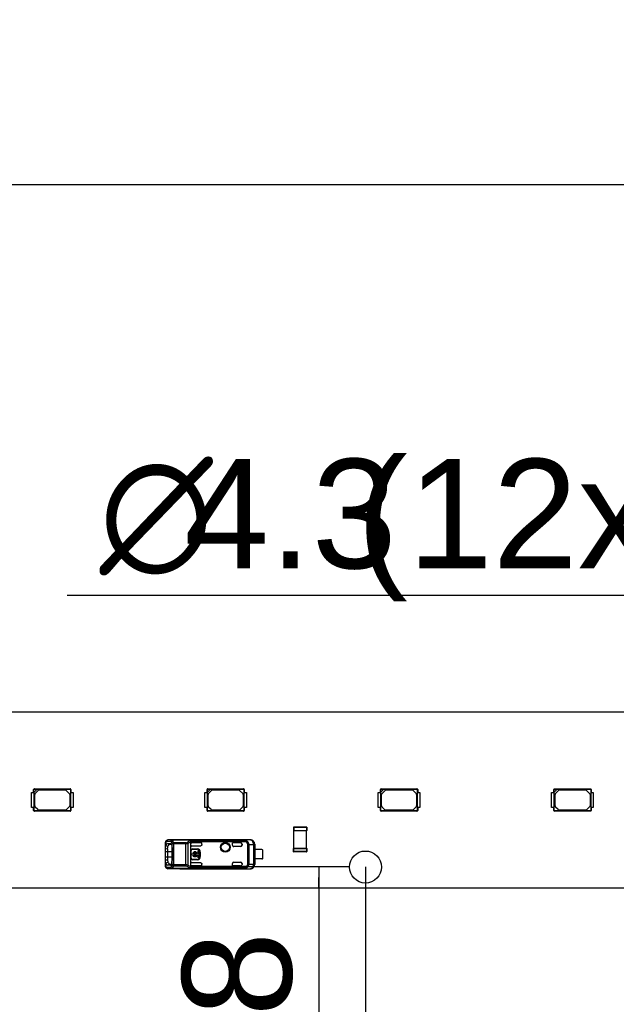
# Model space of a CAD drawing. Header units: millimetres. Extents: x 0 to 210, y 0 to 297.
# Tile 5 of 56: x 61 to 73, y 144 to 163. Entities that reach past the tile are written whole.
import ezdxf
from ezdxf.enums import TextEntityAlignment as Align

# ---------------------------------------------------------------- set-up
doc = ezdxf.new("R2010")
doc.units = ezdxf.units.MM
doc.header["$LTSCALE"] = 19.36
doc.layers.get('0').update_dxf_attribs({"linetype": 'CONTINUOUS'})
doc.layers.add('Z_DIM_2D', color=7, linetype='CONTINUOUS')
doc.styles.add('TEXTSTYLE_3', font='helveticaneueltw1g-ltcn.otf')
doc.styles.add('TEXTSTYLE_4', font='gdt', dxfattribs={"width": 0.7})
doc.dimstyles.new('DIMSTYLE_3', dxfattribs={"dimtxt": 2.1, "dimasz": 3.5, "dimexe": 1.5, "dimexo": 0, "dimgap": 0.525, "dimtad": 1, "dimdec": 3, "dimlfac": 7, "dimdsep": 46, "dimtxsty": 'TEXTSTYLE_3', "dimcen": 0.09, "dimclrt": 5, "dimadec": 0, "dimazin": 0, "dimtp": 0.8, "dimtm": 0.8, "dimtfac": 1, "dimtdec": 3, "dimtofl": 0, "dimtmove": 0, "dimatfit": 3, "dimfxl": 1, "dimtolj": 1, "dimarcsym": 0})
doc.dimstyles.new('DIMSTYLE_5', dxfattribs={"dimtxt": 2.1, "dimasz": 3.5, "dimexe": 1.5, "dimexo": 0, "dimgap": 0.525, "dimtad": 1, "dimdec": 3, "dimlfac": 7, "dimdsep": 46, "dimtxsty": 'TEXTSTYLE_3', "dimcen": 0.09, "dimclrt": 5, "dimadec": 0, "dimazin": 0, "dimtp": 0.1, "dimtm": 0.1, "dimtfac": 1, "dimtdec": 3, "dimtofl": 0, "dimtmove": 0, "dimatfit": 3, "dimfxl": 1, "dimtolj": 1, "dimarcsym": 0})

# ---------------------------------------------------------------- blocks, each defined once
blk = doc.blocks.new('*D3')
at = {"layer": 'Z_DIM_2D', "color": 2, "linetype": 'CONTINUOUS'}
for p, q in [((67.764, 147.085), (67.764, 136.793)), ((125.621, 147.085), (125.621, 136.793)), ((67.764, 138.293), (96.693, 138.293)), ((125.621, 138.293), (96.693, 138.293))]:
    blk.add_line(p, q, dxfattribs=at)
at = {"layer": 'Z_DIM_2D', "color": 5, "linetype": 'CONTINUOUS', "style": 'TEXTSTYLE_3'}
blk.add_text('405', height=2.1, dxfattribs=at).set_placement((96.693, 138.818), align=Align.CENTER)
blk = doc.blocks.new('_NONE')
blk = doc.blocks.new('*D4')
at = {"layer": 'Z_DIM_2D', "color": 2, "linetype": 'CONTINUOUS'}
for p, q in [((58.835, 149.713), (58.835, 161.688)), ((134.55, 149.713), (134.55, 161.688)), ((58.835, 160.188), (96.693, 160.188)), ((134.55, 160.188), (96.693, 160.188))]:
    blk.add_line(p, q, dxfattribs=at)
at = {"layer": 'Z_DIM_2D', "color": 5, "linetype": 'CONTINUOUS', "style": 'TEXTSTYLE_3'}
blk.add_text('530', height=2.1, dxfattribs=at).set_placement((96.693, 160.713), align=Align.CENTER)
blk = doc.blocks.new('*D5')
at = {"layer": 'Z_DIM_2D', "color": 2, "linetype": 'CONTINUOUS'}
for p, q in [((56.764, 149.628), (56.764, 165.399)), ((136.621, 149.628), (136.621, 165.399)), ((56.764, 163.899), (96.693, 163.899)), ((136.621, 163.899), (96.693, 163.899))]:
    blk.add_line(p, q, dxfattribs=at)
at = {"layer": 'Z_DIM_2D', "color": 5, "linetype": 'CONTINUOUS', "style": 'TEXTSTYLE_3'}
blk.add_text('559', height=2.1, dxfattribs=at).set_placement((96.693, 164.424), align=Align.CENTER)
blk = doc.blocks.new('*D8')
at = {"layer": 'Z_DIM_2D', "color": 2, "linetype": 'CONTINUOUS'}
for p, q in [((67.457, 147.085), (65.372, 147.085)), ((66.872, 147.085), (66.872, 146.885)), ((66.872, 146.685), (66.872, 146.885)), ((66.872, 146.885), (66.872, 142.318))]:
    blk.add_line(p, q, dxfattribs=at)
at = {"layer": 'Z_DIM_2D', "color": 5, "linetype": 'CONTINUOUS', "style": 'TEXTSTYLE_3'}
blk.add_text('2.8', height=2.1, rotation=90, dxfattribs=at).set_placement((66.347, 145.845), align=Align.RIGHT)
blk = doc.blocks.new('*D11')
at = {"layer": 'Z_DIM_2D', "color": 2, "linetype": 'CONTINUOUS'}
for p, q in [((76.385, 147.085), (76.385, 153.794)), ((77, 147.085), (77, 153.794)), ((76.693, 152.294), (62.039, 152.294)), ((76.385, 152.294), (76.693, 152.294)), ((77, 152.294), (76.693, 152.294))]:
    blk.add_line(p, q, dxfattribs=at)
at = {"layer": 'Z_DIM_2D', "color": 5, "linetype": 'CONTINUOUS'}
for s, style, p in [(' (12x)', 'TEXTSTYLE_3', (74.282, 152.819)), ('4.3', 'TEXTSTYLE_3', (68.366, 152.819)), ('n', 'TEXTSTYLE_4', (64.839, 152.819))]:
    blk.add_text(s, height=2.1, dxfattribs=dict(at, style=style)).set_placement(p, align=Align.RIGHT)

msp = doc.modelspace()

# ---------------------------------------------------------------- linework, layer by layer
at = {"color": 7, "linetype": 'CONTINUOUS'}
for p, q in [((76.38542, 150.05616), (59.14256, 150.05616)), ((61.3979, 148.5133), (61.3979, 148.57072)), ((61.3979, 148.57072), (61.40427, 148.56411)), ((61.40493, 148.52018), (61.46247, 148.57772)), ((61.41853, 148.57838), (61.41192, 148.58474)), ((61.41192, 148.58474), (62.0982, 148.58474)), ((61.41853, 148.57838), (61.46273, 148.57825)), ((61.46247, 148.57772), (62.0908, 148.57758)), ((62.0982, 148.58474), (62.0908, 148.57758)), ((62.10506, 148.56332), (62.11222, 148.57072)), ((62.11222, 148.57072), (62.11222, 148.5133)), ((64.72528, 148.5133), (64.72528, 148.57072)), ((64.72528, 148.57072), (64.73165, 148.56411)), ((64.73231, 148.52018), (64.78985, 148.57772)), ((64.74591, 148.57838), (64.7393, 148.58474)), ((64.7393, 148.58474), (65.42558, 148.58474)), ((64.74591, 148.57838), (64.79011, 148.57825)), ((64.78985, 148.57772), (65.41818, 148.57758)), ((65.42558, 148.58474), (65.41818, 148.57758)), ((65.43244, 148.56332), (65.4396, 148.57072)), ((65.4396, 148.57072), (65.4396, 148.5133)), ((68.05266, 148.5133), (68.05266, 148.57072)), ((68.05266, 148.57072), (68.05903, 148.56411)), ((68.05969, 148.52018), (68.11723, 148.57772)), ((68.07329, 148.57838), (68.06668, 148.58474)), ((68.06668, 148.58474), (68.75296, 148.58474)), ((68.07329, 148.57838), (68.11749, 148.57825)), ((68.11723, 148.57772), (68.74556, 148.57758)), ((68.75296, 148.58474), (68.74556, 148.57758)), ((68.75982, 148.56332), (68.76698, 148.57072)), ((68.76698, 148.57072), (68.76698, 148.5133)), ((71.38004, 148.5133), (71.38004, 148.57072)), ((71.38004, 148.57072), (71.38641, 148.56411)), ((71.38707, 148.52018), (71.44461, 148.57772)), ((71.40067, 148.57838), (71.39407, 148.58474)), ((71.39407, 148.58474), (72.08034, 148.58474)), ((71.40067, 148.57838), (71.44487, 148.57825)), ((71.44461, 148.57772), (72.07294, 148.57758)), ((72.08034, 148.58474), (72.07294, 148.57758)), ((72.0872, 148.56332), (72.09436, 148.57072)), ((72.09436, 148.57072), (72.09436, 148.5133)), ((61.35506, 148.22758), (61.35506, 148.5133)), ((61.35506, 148.5133), (61.39924, 148.5133)), ((61.39924, 148.5133), (61.39924, 148.22758)), ((61.4044, 148.51991), (61.40427, 148.56411)), ((61.40506, 148.17756), (61.40493, 148.52018)), ((61.41934, 148.25625), (61.41934, 148.47682)), ((61.42771, 148.49702), (61.48562, 148.55493)), ((61.50582, 148.5633), (62.00292, 148.5633)), ((62.02312, 148.55493), (62.0824, 148.49564)), ((62.09077, 148.47544), (62.09077, 148.25763)), ((62.10506, 148.56332), (62.10506, 148.17756)), ((62.11088, 148.22758), (62.11088, 148.5133)), ((62.11088, 148.5133), (62.15418, 148.5133)), ((62.15418, 148.5133), (62.15418, 148.22758)), ((64.68244, 148.22758), (64.68244, 148.5133)), ((64.68244, 148.5133), (64.72662, 148.5133)), ((64.72662, 148.5133), (64.72662, 148.22758)), ((64.73178, 148.51991), (64.73165, 148.56411)), ((64.73244, 148.17756), (64.73231, 148.52018)), ((64.74673, 148.25625), (64.74673, 148.47682)), ((64.75509, 148.49702), (64.813, 148.55493)), ((64.83321, 148.5633), (65.3303, 148.5633)), ((65.3505, 148.55493), (65.40979, 148.49564)), ((65.41815, 148.47544), (65.41815, 148.25763)), ((65.43244, 148.56332), (65.43244, 148.17756)), ((65.43826, 148.22758), (65.43826, 148.5133)), ((65.43826, 148.5133), (65.48156, 148.5133)), ((65.48156, 148.5133), (65.48156, 148.22758)), ((68.00982, 148.22758), (68.00982, 148.5133)), ((68.00982, 148.5133), (68.054, 148.5133)), ((68.054, 148.5133), (68.054, 148.22758)), ((68.05916, 148.51991), (68.05903, 148.56411)), ((68.05982, 148.17756), (68.05969, 148.52018)), ((68.07411, 148.25625), (68.07411, 148.47682)), ((68.08248, 148.49702), (68.14038, 148.55493)), ((68.16059, 148.5633), (68.65768, 148.5633)), ((68.67788, 148.55493), (68.73717, 148.49564)), ((68.74554, 148.47544), (68.74554, 148.25763)), ((68.75982, 148.56332), (68.75982, 148.17756)), ((68.76564, 148.22758), (68.76564, 148.5133)), ((68.76564, 148.5133), (68.80894, 148.5133)), ((68.80894, 148.5133), (68.80894, 148.22758)), ((71.3372, 148.22758), (71.3372, 148.5133)), ((71.3372, 148.5133), (71.38138, 148.5133)), ((71.38138, 148.5133), (71.38138, 148.22758)), ((71.38654, 148.51991), (71.38641, 148.56411)), ((71.3872, 148.17756), (71.38707, 148.52018)), ((71.40149, 148.25625), (71.40149, 148.47682)), ((71.40986, 148.49702), (71.46776, 148.55493)), ((71.48797, 148.5633), (71.98506, 148.5633)), ((72.00526, 148.55493), (72.06455, 148.49564)), ((72.07292, 148.47544), (72.07292, 148.25763)), ((72.0872, 148.56332), (72.0872, 148.17756)), ((72.09302, 148.22758), (72.09302, 148.5133)), ((72.09302, 148.5133), (72.13632, 148.5133)), ((72.13632, 148.5133), (72.13632, 148.22758)), ((61.39924, 148.22758), (61.35506, 148.22758)), ((61.3979, 148.17016), (61.3979, 148.22758)), ((61.47781, 148.18595), (61.42771, 148.23605)), ((62.0824, 148.23743), (62.03093, 148.18595)), ((62.15418, 148.22758), (62.11088, 148.22758)), ((62.11222, 148.22758), (62.11222, 148.17016)), ((64.72662, 148.22758), (64.68244, 148.22758)), ((64.72528, 148.17016), (64.72528, 148.22758)), ((64.80519, 148.18595), (64.75509, 148.23605)), ((65.40979, 148.23743), (65.35831, 148.18595)), ((65.48156, 148.22758), (65.43826, 148.22758)), ((65.4396, 148.22758), (65.4396, 148.17016)), ((68.054, 148.22758), (68.00982, 148.22758)), ((68.05266, 148.17016), (68.05266, 148.22758)), ((68.13257, 148.18595), (68.08248, 148.23605)), ((68.73717, 148.23743), (68.68569, 148.18595)), ((68.80894, 148.22758), (68.76564, 148.22758)), ((68.76698, 148.22758), (68.76698, 148.17016)), ((71.38138, 148.22758), (71.3372, 148.22758)), ((71.38004, 148.17016), (71.38004, 148.22758)), ((71.45995, 148.18595), (71.40986, 148.23605)), ((72.06455, 148.23743), (72.01307, 148.18595)), ((72.13632, 148.22758), (72.09302, 148.22758)), ((72.09436, 148.22758), (72.09436, 148.17016)), ((61.40506, 148.17756), (61.3979, 148.17016)), ((61.41192, 148.15614), (61.41932, 148.1633)), ((62.0982, 148.15614), (61.41192, 148.15614)), ((62.0908, 148.1633), (61.41932, 148.1633)), ((62.01073, 148.17758), (61.49801, 148.17758)), ((62.0908, 148.1633), (62.0982, 148.15614)), ((62.11222, 148.17016), (62.10506, 148.17756)), ((64.73244, 148.17756), (64.72528, 148.17016)), ((64.7393, 148.15614), (64.7467, 148.1633)), ((65.42558, 148.15614), (64.7393, 148.15614)), ((65.41818, 148.1633), (64.7467, 148.1633)), ((65.33811, 148.17758), (64.8254, 148.17758)), ((65.41818, 148.1633), (65.42558, 148.15614)), ((65.4396, 148.17016), (65.43244, 148.17756)), ((68.05982, 148.17756), (68.05266, 148.17016)), ((68.06668, 148.15614), (68.07409, 148.1633)), ((68.75296, 148.15614), (68.06668, 148.15614)), ((68.74556, 148.1633), (68.07409, 148.1633)), ((68.66549, 148.17758), (68.15278, 148.17758)), ((68.74556, 148.1633), (68.75296, 148.15614)), ((68.76698, 148.17016), (68.75982, 148.17756)), ((71.3872, 148.17756), (71.38004, 148.17016)), ((71.39407, 148.15614), (71.40147, 148.1633)), ((72.08034, 148.15614), (71.39407, 148.15614)), ((72.07294, 148.1633), (71.40147, 148.1633)), ((71.99287, 148.17758), (71.48016, 148.17758)), ((72.07294, 148.1633), (72.08034, 148.15614)), ((72.09436, 148.17016), (72.0872, 148.17756)), ((66.38184, 147.84687), (66.38184, 147.78687)), ((66.38756, 147.84687), (66.38184, 147.84687)), ((66.38756, 147.85258), (66.38756, 147.84687)), ((66.38756, 147.85258), (66.63327, 147.85258)), ((66.63327, 147.84687), (66.63327, 147.85258)), ((66.63899, 147.84687), (66.63327, 147.84687)), ((66.63899, 147.84687), (66.63899, 147.78687)), ((66.38184, 147.78687), (66.38756, 147.78687)), ((66.38756, 147.43973), (66.38756, 147.78687)), ((66.63327, 147.78116), (66.38756, 147.78116)), ((66.63327, 147.43973), (66.63327, 147.78687)), ((66.63327, 147.78687), (66.63899, 147.78687)), ((63.92551, 147.55344), (63.92542, 147.54888)), ((63.92542, 147.10769), (63.92542, 147.54894)), ((63.92542, 147.44233), (63.96826, 147.43629)), ((63.92628, 147.56169), (63.92551, 147.55344)), ((63.97429, 147.48135), (63.934, 147.49186)), ((63.94171, 147.59231), (63.94165, 147.59226)), ((63.96826, 147.43629), (63.96826, 147.2783)), ((63.97433, 147.60549), (63.97397, 147.60549)), ((64.20399, 147.60549), (63.97433, 147.60549)), ((63.97467, 147.53762), (64.01524, 147.53729)), ((64.01512, 147.52299), (64.03901, 147.52278)), ((64.01524, 147.53729), (64.02157, 147.53723)), ((64.0216, 147.53738), (64.02492, 147.53665)), ((64.042, 147.51685), (64.04477, 147.50969)), ((64.05341, 147.44969), (64.05341, 147.20682)), ((64.0574, 147.6035), (64.05739, 147.60245)), ((65.45574, 147.6035), (64.0574, 147.6035)), ((64.20399, 147.60549), (64.20302, 147.60549)), ((65.5532, 147.60687), (64.20399, 147.60687)), ((64.40637, 147.56227), (64.40637, 147.09433)), ((64.59683, 147.48689), (64.43494, 147.48689)), ((64.62504, 147.55044), (64.43498, 147.55044)), ((64.61667, 147.49489), (64.61704, 147.49527)), ((64.62542, 147.55051), (64.62504, 147.55044)), ((64.62504, 147.51474), (64.62504, 147.55044)), ((64.62504, 147.51474), (64.62542, 147.51547)), ((65.21113, 147.50687), (65.21113, 147.55051)), ((65.2115, 147.55044), (65.21113, 147.55051)), ((65.36827, 147.55044), (65.2115, 147.55044)), ((65.36827, 147.4783), (65.23971, 147.4783)), ((65.39684, 147.52194), (65.39684, 147.50687)), ((65.55198, 147.6045), (65.5532, 147.60687)), ((65.63732, 147.13781), (65.63732, 147.51878)), ((65.6397, 147.52116), (65.6397, 147.13544)), ((66.38184, 147.37973), (66.38184, 147.43973)), ((66.38756, 147.43973), (66.38184, 147.43973)), ((66.38756, 147.44544), (66.63327, 147.44544)), ((66.63899, 147.43973), (66.63327, 147.43973)), ((66.63899, 147.43973), (66.63899, 147.37973)), ((63.96826, 147.2783), (63.96826, 147.22031)), ((64.41687, 147.25687), (64.41687, 147.39973)), ((64.42065, 147.25687), (64.42065, 147.39973)), ((64.4322, 147.31883), (64.4322, 147.33776)), ((64.4322, 147.33776), (64.44701, 147.33776)), ((64.44701, 147.31883), (64.4322, 147.31883)), ((64.44922, 147.43208), (64.53494, 147.43208)), ((64.44922, 147.4283), (64.53494, 147.4283)), ((64.52376, 147.33776), (64.46475, 147.33776)), ((64.52376, 147.31883), (64.46475, 147.31883)), ((64.48243, 147.29966), (64.48243, 147.28159)), ((64.50608, 147.28159), (64.50608, 147.29966)), ((64.5415, 147.33776), (64.55613, 147.33776)), ((64.55613, 147.31883), (64.5415, 147.31883)), ((64.55613, 147.33776), (64.55613, 147.39887)), ((64.55613, 147.39887), (64.57506, 147.39887)), ((64.55613, 147.25773), (64.55613, 147.31883)), ((64.57506, 147.25773), (64.55613, 147.25773)), ((64.57506, 147.39887), (64.57506, 147.25773)), ((64.59208, 147.37116), (64.59208, 147.28544)), ((64.59586, 147.37116), (64.59586, 147.28544)), ((65.77542, 147.41758), (65.63942, 147.41758)), ((65.79684, 147.24616), (65.79684, 147.41044)), ((66.38184, 147.37973), (66.38756, 147.37973)), ((66.38756, 147.37973), (66.38756, 147.37401)), ((66.63327, 147.37401), (66.38756, 147.37401)), ((66.63327, 147.37401), (66.63327, 147.37973)), ((66.63327, 147.37973), (66.63899, 147.37973)), ((63.93402, 147.16448), (63.93117, 147.17064)), ((63.93377, 147.07377), (63.93844, 147.06756)), ((63.93399, 147.16483), (63.97428, 147.17532)), ((63.93844, 147.06756), (63.94169, 147.06429)), ((64.01522, 147.11931), (63.97475, 147.11898)), ((64.03898, 147.13381), (64.0151, 147.13361)), ((64.0216, 147.11937), (64.01522, 147.11931)), ((64.02163, 147.1192), (64.02518, 147.11993)), ((64.04166, 147.13925), (64.04425, 147.14579)), ((64.43494, 147.16971), (64.59683, 147.16971)), ((64.62542, 147.10608), (64.43494, 147.10608)), ((64.53494, 147.2283), (64.44922, 147.2283)), ((64.53494, 147.22452), (64.44922, 147.22452)), ((64.61704, 147.16133), (64.61667, 147.16171)), ((64.62504, 147.10616), (64.62504, 147.14241)), ((64.62504, 147.14241), (64.62542, 147.14112)), ((64.62504, 147.10616), (64.62542, 147.10608)), ((65.21113, 147.10608), (65.21113, 147.14973)), ((65.2115, 147.10616), (65.21113, 147.10608)), ((65.36827, 147.10608), (65.21113, 147.10608)), ((65.23971, 147.1783), (65.36827, 147.1783)), ((65.39684, 147.14973), (65.39684, 147.13466)), ((65.77542, 147.23901), (65.63942, 147.23901)), ((63.97397, 147.0511), (63.97365, 147.05111)), ((64.20399, 147.05111), (63.97433, 147.05111)), ((64.05739, 147.05385), (64.05739, 147.05325)), ((65.45574, 147.0531), (64.0574, 147.0531)), ((64.20302, 147.0511), (64.20399, 147.05111)), ((64.20399, 147.04973), (65.5532, 147.04973)), ((57.19256, 146.68473), (136.19256, 146.68473))]:
    msp.add_line(p, q, dxfattribs=at)
at = {"color": 9, "linetype": 'CONTINUOUS'}
for p, q in [((66.38756, 147.84687), (66.38756, 147.78687)), ((66.63327, 147.84687), (66.38756, 147.84687)), ((66.63327, 147.84687), (66.63327, 147.78687)), ((66.38756, 147.78687), (66.63327, 147.78687)), ((66.63731, 147.78283), (66.63327, 147.78687)), ((63.93402, 147.57112), (63.93401, 147.49213)), ((64.03054, 147.57492), (63.94746, 147.57692)), ((64.0574, 147.6035), (63.97433, 147.60549)), ((64.01514, 147.52299), (63.97467, 147.53762)), ((64.05629, 147.12607), (64.05629, 147.53054)), ((64.31741, 147.53054), (64.05629, 147.53054)), ((65.45573, 147.60275), (64.05739, 147.60275)), ((64.08314, 147.5485), (64.08314, 147.1081)), ((64.31741, 147.5485), (64.08314, 147.5485)), ((64.31741, 147.12606), (64.31741, 147.5485)), ((64.36597, 147.115), (64.36597, 147.5416)), ((64.3977, 147.5905), (65.47399, 147.5905)), ((65.47399, 147.5649), (64.40616, 147.5649)), ((64.43498, 147.55051), (64.43498, 147.55044)), ((65.21113, 147.50687), (65.2115, 147.50687)), ((65.36827, 147.55044), (65.36827, 147.55051)), ((65.45574, 147.6035), (65.45573, 147.60245)), ((65.55198, 147.6045), (65.45574, 147.6035)), ((65.47399, 147.5905), (65.47399, 147.5649)), ((65.47399, 147.5649), (65.48624, 147.58849)), ((65.50651, 147.13874), (65.50651, 147.51786)), ((65.50651, 147.51786), (65.52839, 147.51786)), ((65.52839, 147.51786), (65.61727, 147.51878)), ((65.52839, 147.51786), (65.52839, 147.13874)), ((65.61727, 147.51878), (65.61727, 147.13781)), ((65.63732, 147.51878), (65.61727, 147.51878)), ((65.63732, 147.51878), (65.6397, 147.52116)), ((66.38756, 147.43973), (66.38352, 147.44377)), ((66.38756, 147.37973), (66.38756, 147.43973)), ((66.38756, 147.43973), (66.63327, 147.43973)), ((66.63327, 147.43973), (66.63327, 147.37973)), ((64.05341, 147.3783), (63.92542, 147.3783)), ((63.92542, 147.2783), (64.05341, 147.2783)), ((64.42065, 147.39973), (64.41687, 147.39973)), ((64.42065, 147.25687), (64.41687, 147.25687)), ((64.44922, 147.4283), (64.44922, 147.43208)), ((64.53494, 147.43208), (64.53494, 147.4283)), ((64.59208, 147.37116), (64.59586, 147.37116)), ((64.59208, 147.28544), (64.59586, 147.28544)), ((66.63327, 147.37973), (66.38756, 147.37973)), ((66.63327, 147.37973), (66.63731, 147.37569)), ((63.93402, 147.16448), (63.93402, 147.08547)), ((63.94746, 147.07968), (64.03054, 147.08167)), ((63.97475, 147.11898), (64.01513, 147.1336)), ((64.31741, 147.12606), (64.05629, 147.12607)), ((64.08314, 147.1081), (64.31741, 147.1081)), ((64.31741, 147.1081), (64.31741, 147.12606)), ((65.47399, 147.0661), (64.39787, 147.0661)), ((65.47399, 147.09169), (64.40616, 147.09169)), ((64.44922, 147.2283), (64.44922, 147.22452)), ((64.53494, 147.2283), (64.53494, 147.22452)), ((65.21113, 147.14973), (65.2115, 147.14973)), ((65.47399, 147.0661), (65.47399, 147.09169)), ((65.48624, 147.0681), (65.47399, 147.09169)), ((65.50651, 147.13874), (65.52839, 147.13874)), ((65.52839, 147.13874), (65.61727, 147.13781)), ((65.63732, 147.13781), (65.61727, 147.13781)), ((65.6397, 147.13544), (65.63732, 147.13781)), ((63.97433, 147.05111), (64.0574, 147.0531)), ((65.45573, 147.05385), (64.05739, 147.05385)), ((65.45574, 147.0531), (65.45573, 147.05415)), ((65.45574, 147.0531), (65.55198, 147.0521)), ((65.5532, 147.04973), (65.55198, 147.0521))]:
    msp.add_line(p, q, dxfattribs=at)
at = {"color": 7, "linetype": 'CONTINUOUS'}
for points in [[(63.9417, 147.5923), (63.93912, 147.58977), (63.9343, 147.58366), (63.93057, 147.57683), (63.92793, 147.56948), (63.92628, 147.56169)], [(64.40616, 147.5649), (64.40622, 147.56448), (64.40627, 147.56404), (64.40631, 147.56361), (64.40634, 147.56317), (64.40636, 147.56272), (64.40637, 147.56227)], [(63.92542, 147.10772), (63.92547, 147.10441), (63.92612, 147.09607), (63.92763, 147.08819), (63.93015, 147.08072), (63.93377, 147.07377)], [(64.40637, 147.09433), (64.40636, 147.09387), (64.40634, 147.09343), (64.40631, 147.09298), (64.40627, 147.09255), (64.40622, 147.09212), (64.40616, 147.09169)]]:
    msp.add_lwpolyline(points, dxfattribs=at)
for centre, radius in [((65.07542, 147.46401), 0.09385), ((65.07542, 147.46401), 0.08368), ((65.07542, 147.46401), 0.0789), ((67.76399, 147.08473), 0.30714)]:
    msp.add_circle(centre, radius, dxfattribs=at)
for centre, radius, start, end in [((61.44792, 148.47682), 0.02857, 135, 180), ((61.50582, 148.53473), 0.02857, 90, 135), ((62.00292, 148.53473), 0.02857, 45, 90), ((62.0622, 148.47544), 0.02857, 0, 45), ((64.7753, 148.47682), 0.02857, 135, 180), ((64.83321, 148.53473), 0.02857, 90, 135), ((65.3303, 148.53473), 0.02857, 45, 90), ((65.38958, 148.47544), 0.02857, 0, 45), ((68.10268, 148.47682), 0.02857, 135, 180), ((68.16059, 148.53473), 0.02857, 90, 135), ((68.65768, 148.53473), 0.02857, 45, 90), ((68.71696, 148.47544), 0.02857, 0, 45), ((71.43006, 148.47682), 0.02857, 135, 180), ((71.48797, 148.53473), 0.02857, 90, 135), ((71.98506, 148.53473), 0.02857, 45, 90), ((72.04435, 148.47544), 0.02857, 0, 45), ((61.44792, 148.25625), 0.02857, 180, 225), ((62.0622, 148.25763), 0.02857, 315, 0), ((64.7753, 148.25625), 0.02857, 180, 225), ((65.38958, 148.25763), 0.02857, 315, 0), ((68.10268, 148.25625), 0.02857, 180, 225), ((68.71696, 148.25763), 0.02857, 315, 0), ((71.43006, 148.25625), 0.02857, 180, 225), ((72.04435, 148.25763), 0.02857, 315, 0), ((61.49801, 148.20616), 0.02857, 225, 270), ((62.01073, 148.20616), 0.02857, 270, 315), ((64.8254, 148.20616), 0.02857, 225, 270), ((65.33811, 148.20616), 0.02857, 270, 315), ((68.15278, 148.20616), 0.02857, 225, 270), ((68.66549, 148.20616), 0.02857, 270, 315), ((71.48016, 148.20616), 0.02857, 225, 270), ((71.99287, 148.20616), 0.02857, 270, 315), ((66.38756, 147.84687), 0.00571, 90, 180), ((66.63327, 147.84687), 0.00571, 0, 90), ((66.38756, 147.78687), 0.00571, 180, 270), ((66.63327, 147.78687), 0.00571, 270, 360), ((63.98614, 147.46439), 0.05905, 151.980342, 158.757447), ((64.43497, 147.52193), 0.0286, 153.045338, 179.973734), ((65.36827, 147.50687), 0.02857, 270, 360), ((65.55399, 147.52117), 0.0857, 359.989616, 90.533035), ((66.38756, 147.43973), 0.00571, 90, 180), ((66.63327, 147.43973), 0.00571, 0, 90), ((64.44922, 147.39973), 0.03235, 90, 180), ((64.44922, 147.25687), 0.03235, 180, 270), ((64.44922, 147.39973), 0.02857, 90, 180), ((64.44922, 147.25687), 0.02857, 180, 270), ((64.49425, 147.3283), 0.04819, 11.327261, 168.672739), ((64.49425, 147.3283), 0.04819, 191.327261, 255.795811), ((64.49425, 147.3283), 0.03099, 17.784655, 162.215345), ((64.49425, 147.3283), 0.03099, 197.784655, 247.568017), ((64.49425, 147.3283), 0.04819, 284.204189, 348.672739), ((64.49425, 147.3283), 0.03099, 292.431983, 342.215345), ((64.53494, 147.37116), 0.06092, 0, 90), ((64.53494, 147.37116), 0.05714, 0, 90), ((64.53494, 147.28544), 0.06092, 270, 360), ((64.53494, 147.28544), 0.05714, 270, 360), ((65.77542, 147.38187), 0.03571, 53.130102, 90), ((65.77542, 147.27473), 0.03571, 270, 306.869898), ((66.38756, 147.37973), 0.00571, 180, 270), ((66.63327, 147.37973), 0.00571, 270, 360), ((64.43494, 147.13466), 0.02857, 180.006286, 269.993378), ((65.36827, 147.14973), 0.02857, 0, 90), ((65.55399, 147.13544), 0.08571, 269.471685, 359.990172)]:
    msp.add_arc(centre, radius, start, end, dxfattribs=at)
at = {"color": 9, "linetype": 'CONTINUOUS'}
for centre, radius, start, end in [((63.97441, 147.58017), 0.02532, 90.19274, 99.727141), ((65.5516, 147.51877), 0.08572, 0.005932, 89.760577), ((64.46725, 147.23808), 0.18544, 230.695411, 248.02933), ((65.5516, 147.13783), 0.08572, 270.25086, 359.99281), ((63.97441, 147.07643), 0.02532, 260.277045, 269.818855)]:
    msp.add_arc(centre, radius, start, end, dxfattribs=at)
at = {"color": 7, "linetype": 'CONTINUOUS'}
for centre, major_axis, ratio, start_param, end_param in [((61.41857, 148.56407), (-0.01013, 0.01013), 0.9969278, -0.7838597, 0.7838597), ((62.09075, 148.56328), (0.01013, 0.01013), 0.9969278, -0.7838597, 0.7838597), ((64.74595, 148.56407), (-0.01013, 0.01013), 0.9969278, -0.7838597, 0.7838597), ((65.41813, 148.56328), (0.01013, 0.01013), 0.9969278, -0.7838597, 0.7838597), ((68.07334, 148.56407), (-0.01013, 0.01013), 0.9969278, -0.7838597, 0.7838597), ((68.74551, 148.56328), (0.01013, 0.01013), 0.9969278, -0.7838597, 0.7838597), ((71.40072, 148.56407), (-0.01013, 0.01013), 0.9969278, -0.7838597, 0.7838597), ((72.0729, 148.56328), (0.01013, 0.01013), 0.9969278, -0.7838597, 0.7838597), ((62.09075, 148.17761), (0.01013, -0.01013), 0.9969278, -0.7838597, 0.7838597), ((65.41813, 148.17761), (0.01013, -0.01013), 0.9969278, -0.7838597, 0.7838597), ((68.74551, 148.17761), (0.01013, -0.01013), 0.9969278, -0.7838597, 0.7838597), ((72.0729, 148.17761), (0.01013, -0.01013), 0.9969278, -0.7838597, 0.7838597), ((64.43494, 147.51547), (0, 0.02858), 0.9998477, -4.71238889, -3.14159265), ((65.24008, 147.50687), (0.02858, 0), 0.9998477, 3.14159246, 4.71238898), ((65.36827, 147.52194), (0, 0.02857), 0.99999391, -1.57079633, 0), ((65.36827, 147.52187), (0, -0.02857), 0.99999391, 1.57079633, 3.14159265), ((64.43494, 147.14113), (0, 0.02858), 0.9998477, 0, 1.41178705), ((65.24008, 147.14973), (0.02858, 0), 0.9998477, 1.57079633, 3.14159265), ((65.36827, 147.13473), (0, 0.02857), 0.99999391, 3.14159265, 4.71238898)]:
    msp.add_ellipse(centre, major_axis=major_axis, ratio=ratio, start_param=start_param, end_param=end_param, dxfattribs=at)
for points, knots in [([(61.41192, 148.58474), (61.40836, 148.58468), (61.40098, 148.58167), (61.39796, 148.57429), (61.3979, 148.57072)], [0, 0, 0, 0, 0.50008759, 1, 1, 1, 1]), ([(62.11222, 148.57072), (62.11216, 148.57429), (62.10914, 148.58167), (62.10176, 148.58468), (62.0982, 148.58474)], [0, 0, 0, 0, 0.50008668, 1, 1, 1, 1]), ([(64.7393, 148.58474), (64.73574, 148.58468), (64.72836, 148.58167), (64.72534, 148.57429), (64.72528, 148.57072)], [0, 0, 0, 0, 0.50008759, 1, 1, 1, 1]), ([(65.4396, 148.57072), (65.43954, 148.57429), (65.43652, 148.58167), (65.42914, 148.58468), (65.42558, 148.58474)], [0, 0, 0, 0, 0.50008668, 1, 1, 1, 1]), ([(68.06668, 148.58474), (68.06312, 148.58468), (68.05574, 148.58167), (68.05272, 148.57429), (68.05266, 148.57072)], [0, 0, 0, 0, 0.50008759, 1, 1, 1, 1]), ([(68.76698, 148.57072), (68.76692, 148.57429), (68.7639, 148.58167), (68.75652, 148.58468), (68.75296, 148.58474)], [0, 0, 0, 0, 0.50008668, 1, 1, 1, 1]), ([(71.39407, 148.58474), (71.3905, 148.58468), (71.38312, 148.58167), (71.3801, 148.57429), (71.38004, 148.57072)], [0, 0, 0, 0, 0.50008759, 1, 1, 1, 1]), ([(72.09436, 148.57072), (72.0943, 148.57429), (72.09128, 148.58167), (72.0839, 148.58468), (72.08034, 148.58474)], [0, 0, 0, 0, 0.50008668, 1, 1, 1, 1]), ([(61.3979, 148.17016), (61.39796, 148.16659), (61.40098, 148.15921), (61.40836, 148.1562), (61.41192, 148.15614)], [0, 0, 0, 0, 0.50008668, 1, 1, 1, 1]), ([(61.41932, 148.1633), (61.41568, 148.1633), (61.40811, 148.16635), (61.40506, 148.17392), (61.40506, 148.17756)], [0, 0, 0, 0, 0.49999272, 1, 1, 1, 1]), ([(62.0982, 148.15614), (62.10176, 148.1562), (62.10914, 148.15922), (62.11216, 148.1666), (62.11222, 148.17016)], [0, 0, 0, 0, 0.50008712, 1, 1, 1, 1]), ([(64.72528, 148.17016), (64.72534, 148.16659), (64.72836, 148.15921), (64.73574, 148.1562), (64.7393, 148.15614)], [0, 0, 0, 0, 0.50008668, 1, 1, 1, 1]), ([(64.7467, 148.1633), (64.74307, 148.1633), (64.7355, 148.16635), (64.73244, 148.17392), (64.73244, 148.17756)], [0, 0, 0, 0, 0.49999272, 1, 1, 1, 1]), ([(65.42558, 148.15614), (65.42914, 148.1562), (65.43652, 148.15922), (65.43954, 148.1666), (65.4396, 148.17016)], [0, 0, 0, 0, 0.50008712, 1, 1, 1, 1]), ([(68.05266, 148.17016), (68.05272, 148.16659), (68.05574, 148.15921), (68.06312, 148.1562), (68.06668, 148.15614)], [0, 0, 0, 0, 0.50008668, 1, 1, 1, 1]), ([(68.07409, 148.1633), (68.07045, 148.1633), (68.06288, 148.16635), (68.05982, 148.17392), (68.05982, 148.17756)], [0, 0, 0, 0, 0.49999272, 1, 1, 1, 1]), ([(68.75296, 148.15614), (68.75652, 148.1562), (68.7639, 148.15922), (68.76692, 148.1666), (68.76698, 148.17016)], [0, 0, 0, 0, 0.50008712, 1, 1, 1, 1]), ([(71.38004, 148.17016), (71.3801, 148.16659), (71.38312, 148.15921), (71.3905, 148.1562), (71.39407, 148.15614)], [0, 0, 0, 0, 0.50008668, 1, 1, 1, 1]), ([(71.40147, 148.1633), (71.39783, 148.1633), (71.39026, 148.16635), (71.3872, 148.17392), (71.3872, 148.17756)], [0, 0, 0, 0, 0.49999272, 1, 1, 1, 1]), ([(72.08034, 148.15614), (72.08391, 148.1562), (72.09129, 148.15922), (72.0943, 148.1666), (72.09436, 148.17016)], [0, 0, 0, 0, 0.50008712, 1, 1, 1, 1]), ([(63.92542, 147.4421), (63.92542, 147.44618), (63.92573, 147.46084), (63.92725, 147.47587), (63.9311, 147.48578)], [0, 0, 0, 0, 0.27727941, 1, 1, 1, 1]), ([(63.93401, 147.49213), (63.93647, 147.49881), (63.94438, 147.51702), (63.96098, 147.53748), (63.97464, 147.53751)], [0, 0, 0, 0, 0.34273372, 1, 1, 1, 1]), ([(63.94163, 147.59224), (63.94811, 147.59814), (63.95909, 147.60429), (63.97091, 147.6055), (63.97397, 147.6055)], [0, 0, 0, 0, 0.74148463, 1, 1, 1, 1]), ([(63.96826, 147.43629), (63.96832, 147.44044), (63.96893, 147.45561), (63.97092, 147.47091), (63.97431, 147.48144)], [0, 0, 0, 0, 0.27269425, 1, 1, 1, 1]), ([(63.97431, 147.48144), (63.97703, 147.48759), (63.98523, 147.50479), (64.00198, 147.52311), (64.01512, 147.52299)], [0, 0, 0, 0, 0.33814613, 1, 1, 1, 1]), ([(64.02492, 147.53667), (64.02588, 147.53634), (64.03015, 147.53437), (64.03351, 147.53083), (64.0357, 147.5279)], [0, 0, 0, 0, 0.21732357, 1, 1, 1, 1]), ([(64.03054, 147.57492), (64.03057, 147.58215), (64.03592, 147.59692), (64.05049, 147.60348), (64.0574, 147.6035)], [0, 0, 0, 0, 0.51094207, 1, 1, 1, 1]), ([(64.04477, 147.50969), (64.04622, 147.50547), (64.05157, 147.4859), (64.05343, 147.46549), (64.05348, 147.44969)], [0, 0, 0, 0, 0.22023977, 1, 1, 1, 1]), ([(64.40616, 147.5649), (64.40535, 147.57004), (64.40317, 147.57877), (64.39998, 147.58743), (64.3977, 147.5905)], [0, 0, 0, 0, 0.57673653, 1, 1, 1, 1]), ([(65.47399, 147.5905), (65.47357, 147.59344), (65.47094, 147.60232), (65.46087, 147.60239), (65.45573, 147.60275)], [0, 0, 0, 0, 0.36586862, 1, 1, 1, 1]), ([(63.93117, 147.17064), (63.92997, 147.17367), (63.92584, 147.18795), (63.92542, 147.20295), (63.92542, 147.21448)], [0, 0, 0, 0, 0.22023675, 1, 1, 1, 1]), ([(63.97473, 147.11914), (63.97092, 147.11907), (63.95967, 147.12223), (63.94501, 147.13899), (63.93755, 147.15487), (63.93402, 147.16448)], [0, 0, 0, 0, 0.1784614, 0.5208407, 1, 1, 1, 1]), ([(63.97397, 147.0511), (63.97092, 147.0511), (63.95911, 147.0523), (63.94815, 147.05843), (63.94167, 147.06431)], [0, 0, 0, 0, 0.2584677, 1, 1, 1, 1]), ([(63.96821, 147.22033), (63.96824, 147.21618), (63.96865, 147.20098), (63.97056, 147.18555), (63.97432, 147.17513)], [0, 0, 0, 0, 0.27274937, 1, 1, 1, 1]), ([(63.97432, 147.17513), (63.97707, 147.16899), (63.98539, 147.15189), (64.00199, 147.13349), (64.0151, 147.13361)], [0, 0, 0, 0, 0.33888745, 1, 1, 1, 1]), ([(64.02518, 147.11986), (64.02614, 147.12017), (64.03042, 147.12211), (64.03372, 147.12573), (64.03584, 147.12872)], [0, 0, 0, 0, 0.21503163, 1, 1, 1, 1]), ([(64.0574, 147.0531), (64.05049, 147.05312), (64.03592, 147.05967), (64.03056, 147.07445), (64.03054, 147.08167)], [0, 0, 0, 0, 0.489058, 1, 1, 1, 1]), ([(64.04425, 147.14579), (64.04576, 147.15002), (64.05151, 147.16988), (64.0533, 147.19069), (64.05349, 147.20682)], [0, 0, 0, 0, 0.21795808, 1, 1, 1, 1]), ([(64.40616, 147.09169), (64.40535, 147.08656), (64.40311, 147.07789), (64.40013, 147.06916), (64.39787, 147.0661)], [0, 0, 0, 0, 0.5774248, 1, 1, 1, 1]), ([(65.45573, 147.05385), (65.46086, 147.05428), (65.47094, 147.05426), (65.47355, 147.06316), (65.47399, 147.0661)], [0, 0, 0, 0, 0.63399859, 1, 1, 1, 1])]:
    msp.add_open_spline(points, degree=3, knots=knots, dxfattribs=at)
at = {"color": 9, "linetype": 'CONTINUOUS'}
for points in [[(66.38352, 147.84687), (66.38352, 147.8492), (66.38523, 147.85257), (66.38756, 147.85258)], [(66.63327, 147.85091), (66.63561, 147.85091), (66.63897, 147.8492), (66.63899, 147.84687)], [(66.38756, 147.78283), (66.38523, 147.78283), (66.38186, 147.78454), (66.38184, 147.78687)], [(63.94165, 147.59226), (63.93611, 147.58721), (63.93324, 147.57857), (63.93402, 147.57111)], [(64.3977, 147.5905), (64.3805, 147.58347), (64.36415, 147.5738), (64.34978, 147.56201)], [(64.36597, 147.5416), (64.3785, 147.55006), (64.39223, 147.55689), (64.40637, 147.56227)], [(65.47399, 147.5905), (65.47812, 147.59066), (65.48238, 147.58999), (65.48624, 147.58849)], [(66.63327, 147.44377), (66.63561, 147.44377), (66.63897, 147.44206), (66.63899, 147.43973)], [(66.38756, 147.37569), (66.38523, 147.37569), (66.38186, 147.37739), (66.38184, 147.37973)], [(63.93403, 147.08547), (63.93324, 147.07801), (63.93612, 147.06936), (63.94167, 147.06431)], [(64.36597, 147.115), (64.36236, 147.1071), (64.3568, 147.09969), (64.34978, 147.09458)], [(64.40637, 147.09433), (64.39223, 147.09971), (64.3785, 147.10653), (64.36597, 147.115)], [(65.48624, 147.0681), (65.48238, 147.0666), (65.47812, 147.06594), (65.47399, 147.0661)]]:
    msp.add_open_spline(points, degree=3, dxfattribs=at)
for points, knots in [([(63.92542, 147.5489), (63.92542, 147.55132), (63.9257, 147.55933), (63.92941, 147.56781), (63.93402, 147.57112)], [0, 0, 0, 0, 0.29880793, 1, 1, 1, 1]), ([(63.94746, 147.57692), (63.94392, 147.577), (63.93889, 147.57515), (63.93506, 147.57206), (63.93402, 147.57112)], [0, 0, 0, 0, 0.71784946, 1, 1, 1, 1]), ([(63.94746, 147.57692), (63.94748, 147.58346), (63.95183, 147.59673), (63.96393, 147.60406), (63.97013, 147.60512)], [0, 0, 0, 0, 0.50970328, 1, 1, 1, 1]), ([(64.04577, 147.55679), (64.04465, 147.55882), (64.04059, 147.5656), (64.03526, 147.57188), (64.03054, 147.57492)], [0, 0, 0, 0, 0.29179314, 1, 1, 1, 1]), ([(64.05739, 147.60275), (64.05064, 147.6022), (64.03714, 147.5955), (64.03106, 147.58184), (64.03054, 147.57492)], [0, 0, 0, 0, 0.49419605, 1, 1, 1, 1]), ([(64.07261, 147.58064), (64.06942, 147.58011), (64.05763, 147.57641), (64.04765, 147.5657), (64.04577, 147.55679)], [0, 0, 0, 0, 0.26259897, 1, 1, 1, 1]), ([(64.05629, 147.53054), (64.05556, 147.53303), (64.0527, 147.54202), (64.04905, 147.55079), (64.04577, 147.55679)], [0, 0, 0, 0, 0.27526337, 1, 1, 1, 1]), ([(64.08314, 147.5485), (64.08015, 147.54796), (64.06974, 147.54497), (64.05922, 147.5379), (64.05629, 147.53054)], [0, 0, 0, 0, 0.27740887, 1, 1, 1, 1]), ([(64.07261, 147.58064), (64.07151, 147.5831), (64.06757, 147.59113), (64.06235, 147.59888), (64.05739, 147.60275)], [0, 0, 0, 0, 0.29983477, 1, 1, 1, 1]), ([(64.08314, 147.5485), (64.08241, 147.55153), (64.07958, 147.56245), (64.07598, 147.57321), (64.07261, 147.58064)], [0, 0, 0, 0, 0.27674177, 1, 1, 1, 1]), ([(64.31741, 147.5485), (64.32057, 147.54848), (64.33244, 147.5502), (64.34305, 147.55653), (64.34978, 147.56201)], [0, 0, 0, 0, 0.26739315, 1, 1, 1, 1]), ([(64.36597, 147.5416), (64.36244, 147.53997), (64.34696, 147.53381), (64.33019, 147.53054), (64.31741, 147.53054)], [0, 0, 0, 0, 0.23301475, 1, 1, 1, 1]), ([(64.36597, 147.5416), (64.36318, 147.5477), (64.35803, 147.55509), (64.35142, 147.56082), (64.34978, 147.56201)], [0, 0, 0, 0, 0.76802319, 1, 1, 1, 1]), ([(65.45574, 147.6035), (65.46285, 147.60348), (65.47592, 147.60277), (65.48402, 147.59277), (65.48624, 147.58849)], [0, 0, 0, 0, 0.59596777, 1, 1, 1, 1]), ([(65.50651, 147.51786), (65.50623, 147.5277), (65.49909, 147.54784), (65.48255, 147.55988), (65.47399, 147.5649)], [0, 0, 0, 0, 0.49800255, 1, 1, 1, 1]), ([(65.52839, 147.51786), (65.52821, 147.53207), (65.52001, 147.56094), (65.49834, 147.58116), (65.48624, 147.58849)], [0, 0, 0, 0, 0.50103666, 1, 1, 1, 1]), ([(65.61727, 147.51878), (65.61718, 147.53992), (65.60719, 147.58022), (65.56947, 147.60433), (65.55198, 147.6045)], [0, 0, 0, 0, 0.54723767, 1, 1, 1, 1]), ([(63.93402, 147.08547), (63.93253, 147.08654), (63.92659, 147.09238), (63.92542, 147.10137), (63.92542, 147.10769)], [0, 0, 0, 0, 0.22484897, 1, 1, 1, 1]), ([(63.93402, 147.08547), (63.93505, 147.08454), (63.93889, 147.08145), (63.94391, 147.0796), (63.94746, 147.07968)], [0, 0, 0, 0, 0.28208682, 1, 1, 1, 1]), ([(63.97013, 147.05147), (63.96393, 147.05253), (63.95183, 147.05987), (63.94748, 147.07314), (63.94746, 147.07968)], [0, 0, 0, 0, 0.49028552, 1, 1, 1, 1]), ([(64.03054, 147.08167), (64.03196, 147.08258), (64.03822, 147.08753), (64.04276, 147.09432), (64.04577, 147.09981)], [0, 0, 0, 0, 0.2119351, 1, 1, 1, 1]), ([(64.03054, 147.08167), (64.03107, 147.07476), (64.03714, 147.0611), (64.05064, 147.05439), (64.05739, 147.05385)], [0, 0, 0, 0, 0.50569836, 1, 1, 1, 1]), ([(64.04577, 147.09981), (64.04679, 147.10167), (64.05104, 147.11011), (64.05423, 147.11905), (64.05629, 147.12607)], [0, 0, 0, 0, 0.22487683, 1, 1, 1, 1]), ([(64.07262, 147.07596), (64.06942, 147.0765), (64.05764, 147.0802), (64.04765, 147.09091), (64.04577, 147.09981)], [0, 0, 0, 0, 0.2626065, 1, 1, 1, 1]), ([(64.08314, 147.10811), (64.0801, 147.10865), (64.06968, 147.11159), (64.05921, 147.11874), (64.05629, 147.12607)], [0, 0, 0, 0, 0.28112105, 1, 1, 1, 1]), ([(64.05739, 147.05385), (64.05884, 147.05498), (64.06534, 147.06128), (64.06968, 147.06943), (64.07262, 147.07597)], [0, 0, 0, 0, 0.20381891, 1, 1, 1, 1]), ([(64.07262, 147.07597), (64.07365, 147.07826), (64.07794, 147.0887), (64.08108, 147.09958), (64.08314, 147.1081)], [0, 0, 0, 0, 0.22278974, 1, 1, 1, 1]), ([(64.36597, 147.115), (64.36244, 147.11663), (64.34696, 147.12279), (64.33019, 147.12607), (64.31741, 147.12606)], [0, 0, 0, 0, 0.23302607, 1, 1, 1, 1]), ([(64.31741, 147.1081), (64.32058, 147.10816), (64.33246, 147.10646), (64.34308, 147.10011), (64.34978, 147.09458)], [0, 0, 0, 0, 0.26758291, 1, 1, 1, 1]), ([(65.48624, 147.0681), (65.48403, 147.06381), (65.47588, 147.05386), (65.46284, 147.05312), (65.45574, 147.0531)], [0, 0, 0, 0, 0.40482447, 1, 1, 1, 1]), ([(65.47399, 147.09169), (65.48257, 147.09668), (65.49909, 147.10877), (65.5062, 147.1289), (65.50651, 147.13874)], [0, 0, 0, 0, 0.50190492, 1, 1, 1, 1]), ([(65.48624, 147.0681), (65.49834, 147.07543), (65.52, 147.09566), (65.52822, 147.12453), (65.52839, 147.13874)], [0, 0, 0, 0, 0.49895413, 1, 1, 1, 1]), ([(65.55164, 147.0521), (65.56027, 147.05217), (65.57852, 147.05731), (65.60811, 147.08448), (65.61718, 147.11667), (65.61727, 147.13781)], [0, 0, 0, 0, 0.22032456, 0.46053996, 1, 1, 1, 1])]:
    msp.add_open_spline(points, degree=3, knots=knots, dxfattribs=at)
at = {"color": 7, "linetype": 'CONTINUOUS'}
for points in [[(64.0357, 147.5279), (64.03824, 147.52451), (64.04029, 147.52073), (64.042, 147.51685)], [(64.40949, 147.53492), (64.41401, 147.54379), (64.42501, 147.55052), (64.43497, 147.55051)], [(64.61704, 147.49526), (64.61189, 147.49011), (64.60412, 147.48689), (64.59683, 147.48689)], [(64.62542, 147.51547), (64.62542, 147.50818), (64.6222, 147.50042), (64.61704, 147.49526)], [(63.96826, 147.22031), (63.95397, 147.21837), (63.93966, 147.2165), (63.92542, 147.2142)], [(64.03584, 147.12872), (64.03816, 147.13199), (64.04004, 147.13558), (64.04166, 147.13925)], [(64.59683, 147.16971), (64.60412, 147.16971), (64.61189, 147.16649), (64.61704, 147.16133)], [(64.61704, 147.16133), (64.6222, 147.15618), (64.62542, 147.14841), (64.62542, 147.14112)]]:
    msp.add_open_spline(points, degree=3, dxfattribs=at)

# ---------------------------------------------------------------- dimensions: what is measured, and where the dimension line sits
at = {"layer": 'Z_DIM_2D', "color": 2, "linetype": 'CONTINUOUS'}
for base, p1, p2, picture, middle in [((136.62113, 163.89928), (56.76399, 149.62758), (136.62113, 149.62758), '*D5', (96.69648, 163.89928)), ((125.62113, 138.29312), (67.76399, 147.08473), (125.62113, 147.08473), '*D3', (96.67689, 138.29312))]:
    dim = msp.add_linear_dim(base=base, p1=p1, p2=p2, dimstyle='DIMSTYLE_3', override={"dimblk1": 'NONE', "dimblk2": 'NONE', "dimsah": 1}, dxfattribs=at)
    dim.commit()
    dim.dimension.update_dxf_attribs({"geometry": picture, "text_midpoint": middle, "dimtype": 160})
for base, p1, p2, angle, dimstyle, picture, middle in [((58.83542, 160.1883), (134.5497, 149.7133), (58.83542, 149.7133), 180, 'DIMSTYLE_3', '*D4', (96.69256, 160.1883)), ((66.87239, 147.08473), (57.19256, 146.68473), (65.37239, 147.08473), 90, 'DIMSTYLE_5', '*D8', (66.87239, 144.08538))]:
    dim = msp.add_linear_dim(base=base, p1=p1, p2=p2, angle=angle, dimstyle=dimstyle, override={"dimblk1": 'NONE', "dimblk2": 'NONE', "dimsah": 1}, dxfattribs=at)
    dim.commit()
    dim.dimension.update_dxf_attribs({"geometry": picture, "text_midpoint": middle, "dimtype": 160})
dim = msp.add_linear_dim(base=(76.9997, 152.29441), p1=(76.38542, 147.08473), p2=(76.9997, 147.08473), text='%%c<> (12x)', dimstyle='DIMSTYLE_5', override={"dimblk1": 'NONE', "dimblk2": 'NONE', "dimsah": 1}, dxfattribs=at)
dim.commit()
dim.dimension.update_dxf_attribs({"geometry": '*D11', "text_midpoint": (68.16057, 152.29441), "dimtype": 160})

doc.saveas('drawing.dxf')
